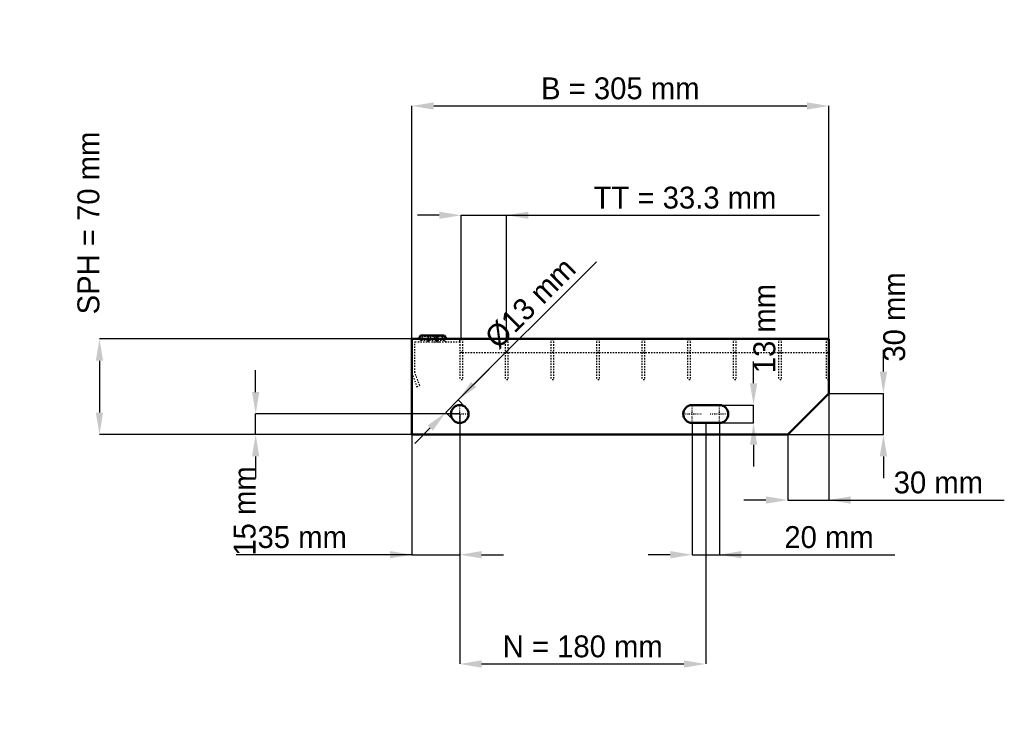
# Model space of a CAD drawing. Header units: millimetres. Extents: x -287 to 433, y -206 to 304.
import ezdxf

# ---------------------------------------------------------------- set-up
doc = ezdxf.new("R2010")
doc.units = ezdxf.units.MM
doc.linetypes.add('Center', pattern=[1.5, 0.45, -0.5, 0.05, -0.5])
doc.linetypes.add('Dashed', pattern=[2, 1, -1])
for name, color, linetype, lineweight in [('2d ConnectionPoints', 7, 'Continuous', 50), ('AM_0', 7, 'Continuous', 50), ('AM_5', 3, 'Continuous', 25), ('AM_7', 7, 'Center', 25), ('AM_9', 6, 'Dashed', 25)]:
    doc.layers.add(name, color=color, linetype=linetype, lineweight=lineweight)
doc.dimstyles.new('ISO-25', dxfattribs={"dimtxt": 2.5, "dimasz": 2.5, "dimexe": 1.25, "dimexo": 0.625, "dimtad": 1, "dimtxsty": 'Standard', "dimcen": 2.5, "dimadec": 0, "dimazin": 0, "dimtfac": 1, "dimtmove": 0, "dimatfit": 3, "dimfxl": 1, "dimarcsym": 0})

# ---------------------------------------------------------------- blocks, each defined once
blk = doc.blocks.new('1_305_2_33_33_6_VERTICAL_0_in_L10002332P230332350_0')
at = {"layer": 'AM_9'}
blk.add_line((35, 60), (305, 60), dxfattribs=at)
blk = doc.blocks.new('2_800_350_33_33_2_6_3_FRONT_0_in_L10002332P230332350_0')
at = {"layer": 'AM_0'}
for p, q in [((6.43, 72.46), (5.01, 70)), ((6.43, 72.46), (23.57, 72.46)), ((18.99, 70), (17.57, 72.46)), ((24.99, 70), (23.57, 72.46))]:
    blk.add_line(p, q, dxfattribs=at)
at = {"layer": 'AM_7'}
for p, q in [((12, 73), (12, 67.5)), ((18, 73), (18, 67.5))]:
    blk.add_line(p, q, dxfattribs=at)
at = {"layer": 'AM_9'}
for p, q in [((6.43, 72.46), (7.89, 71.62)), ((12.43, 72.46), (11.01, 70)), ((12.43, 72.46), (13.89, 71.62)), ((16.11, 71.62), (17.57, 72.46)), ((22.11, 71.62), (23.57, 72.46)), ((2.25, 45.4), (2.25, 67.75)), ((2.25, 67.75), (35, 67.75)), ((7.89, 71.62), (6.3, 68.87)), ((23.7, 68.87), (6.3, 68.87)), ((22.11, 71.62), (7.89, 71.62)), ((13.89, 71.62), (12.3, 68.87)), ((17.7, 68.87), (16.11, 71.62)), ((19.28, 67.81), (21.08, 67.75)), ((23.7, 68.87), (22.11, 71.62)), ((35, 67.75), (35, 70)), ((0, 45), (3.64, 35)), ((5.75, 35.77), (2.25, 45.4)), ((3.64, 35), (5.75, 35.77))]:
    blk.add_line(p, q, dxfattribs=at)
blk.add_lwpolyline([(14.92, 67.75), (16.46, 67.8), (18, 67.84), (19.28, 67.81)], dxfattribs=at)
for centre, start, end in [((4.35, 70), 270, 330), ((10.35, 70), 270, 330), ((19.65, 70), 210, 270), ((25.65, 70), 210, 270)]:
    blk.add_arc(centre, 2.25, start, end, dxfattribs=at)
blk = doc.blocks.new('3_800_0_30_33_33_2_3_HORIZONTAL_1_0_in_L10002332P230332350_0')
at = {"layer": 'AM_9'}
for p, q in [((303, 70), (303, 40)), ((305, 60), (303, 60)), ((305, 40), (303, 40))]:
    blk.add_line(p, q, dxfattribs=at)
blk = doc.blocks.new('4_800_0_30_33_33_2_3_HORIZONTAL_2_0_in_L10002332P230332350_0')
at = {"layer": 'AM_9'}
for p, q in [((268.31, 70), (268.31, 40)), ((270.31, 70), (270.31, 40)), ((270.31, 60), (268.31, 60)), ((270.31, 40), (268.31, 40))]:
    blk.add_line(p, q, dxfattribs=at)
blk = doc.blocks.new('5_800_0_30_33_33_2_3_HORIZONTAL_3_0_in_L10002332P230332350_0')
at = {"layer": 'AM_9'}
for p, q in [((234.98, 70), (234.98, 40)), ((236.98, 70), (236.98, 40)), ((236.98, 60), (234.98, 60)), ((236.98, 40), (234.98, 40))]:
    blk.add_line(p, q, dxfattribs=at)
blk = doc.blocks.new('6_800_0_30_33_33_2_3_HORIZONTAL_4_0_in_L10002332P230332350_0')
at = {"layer": 'AM_9'}
for p, q in [((201.65, 70), (201.65, 40)), ((203.65, 70), (203.65, 40)), ((203.65, 60), (201.65, 60)), ((203.65, 40), (201.65, 40))]:
    blk.add_line(p, q, dxfattribs=at)
blk = doc.blocks.new('7_800_0_30_33_33_2_3_HORIZONTAL_5_0_in_L10002332P230332350_0')
at = {"layer": 'AM_9'}
for p, q in [((168.32, 70), (168.32, 40)), ((170.32, 70), (170.32, 40)), ((170.32, 60), (168.32, 60)), ((170.32, 40), (168.32, 40))]:
    blk.add_line(p, q, dxfattribs=at)
blk = doc.blocks.new('8_800_0_30_33_33_2_3_HORIZONTAL_6_0_in_L10002332P230332350_0')
at = {"layer": 'AM_9'}
for p, q in [((134.99, 70), (134.99, 40)), ((136.99, 70), (136.99, 40)), ((136.99, 60), (134.99, 60)), ((136.99, 40), (134.99, 40))]:
    blk.add_line(p, q, dxfattribs=at)
blk = doc.blocks.new('9_800_0_30_33_33_2_3_HORIZONTAL_7_0_in_L10002332P230332350_0')
at = {"layer": 'AM_9'}
for p, q in [((101.66, 70), (101.66, 40)), ((103.66, 70), (103.66, 40)), ((103.66, 60), (101.66, 60)), ((103.66, 40), (101.66, 40))]:
    blk.add_line(p, q, dxfattribs=at)
blk = doc.blocks.new('10_800_0_30_33_33_2_3_HORIZONTAL_8_0_in_L10002332P230332350_0')
at = {"layer": 'AM_9'}
for p, q in [((68.33, 70), (68.33, 40)), ((70.33, 70), (70.33, 40)), ((70.33, 60), (68.33, 60)), ((70.33, 40), (68.33, 40))]:
    blk.add_line(p, q, dxfattribs=at)
blk = doc.blocks.new('11_800_0_30_33_33_2_3_HORIZONTAL_9_0_in_L10002332P230332350_0')
at = {"layer": 'AM_9'}
for p, q in [((35, 70), (35, 40)), ((37, 70), (37, 40)), ((37, 60), (35, 60)), ((37, 40), (35, 40))]:
    blk.add_line(p, q, dxfattribs=at)
blk = doc.blocks.new('12_305_800_350_2_33_33_6_70_3_LEFT_0_in_L10002332P230332350_0')
at = {"layer": 'AM_0'}
for p, q in [((305, 70), (0, 70)), ((0, 70), (0, 0)), ((305, 30), (305, 70)), ((275, 0), (305, 30)), ((225, 21.5), (205, 21.5)), ((205, 8.5), (225, 8.5)), ((0, 0), (275, 0))]:
    blk.add_line(p, q, dxfattribs=at)
blk.add_circle((35, 15), 6.5, dxfattribs=at)
for centre, start, end in [((205, 15), 90, 270), ((225, 15), 270, 90)]:
    blk.add_arc(centre, 6.5, start, end, dxfattribs=at)
at = {"layer": 'AM_7'}
for p, q in [((35, 8.175), (35, 21.825)), ((205, 8.175), (205, 21.825)), ((225, 8.175), (225, 21.825)), ((28.175, 15), (41.825, 15)), ((198.175, 15), (211.825, 15)), ((218.175, 15), (231.825, 15))]:
    blk.add_line(p, q, dxfattribs=at)
blk = doc.blocks.new('*D13')
at = {"layer": 'AM_5', "color": 0, "lineweight": -2}
for p, q in [((0, 70), (0, 240.46)), ((16, 240.46), (289, 240.46)), ((305, 70), (305, 240.46))]:
    blk.add_line(p, q, dxfattribs=at)
at = {"layer": 'AM_5', "color": 0}
for points in [[(16, 243.13), (16, 237.79), (0, 240.46)], [(289, 237.79), (289, 243.13), (305, 240.46)]]:
    blk.add_solid(points, dxfattribs=at)
at = {"layer": 'Defpoints', "color": 0}
for p in [(305, 240.46), (0, 70), (305, 70)]:
    blk.add_point(p, dxfattribs=at)
at = {"layer": 'AM_5', "color": 0, "insert": (152.5, 253.26), "char_height": 16, "attachment_point": 5}
blk.add_mtext('B = 305 mm', dxfattribs=at)
blk = doc.blocks.new('*D14')
at = {"layer": 'AM_5', "color": 0, "lineweight": -2}
for p, q in [((20, 160.46), (4, 160.46)), ((36, 70), (36, 160.46)), ((36, 160.46), (69.33, 160.46)), ((69.33, 70), (69.33, 160.46)), ((69.33, 160.46), (298.36, 160.46)), ((85.33, 160.46), (101.33, 160.46))]:
    blk.add_line(p, q, dxfattribs=at)
at = {"layer": 'AM_5', "color": 0}
for points in [[(20, 157.79), (20, 163.13), (36, 160.46)], [(85.33, 163.13), (85.33, 157.79), (69.33, 160.46)]]:
    blk.add_solid(points, dxfattribs=at)
at = {"layer": 'Defpoints', "color": 0}
for p in [(69.33, 160.46), (36, 70), (69.33, 70)]:
    blk.add_point(p, dxfattribs=at)
at = {"layer": 'AM_5', "color": 0, "insert": (199.84, 173.26), "char_height": 16, "attachment_point": 5}
blk.add_mtext('TT = 33.3 mm', dxfattribs=at)
blk = doc.blocks.new('*D15')
at = {"layer": 'AM_5', "color": 0, "lineweight": -2}
for p, q in [((0, 70), (-228.57, 70)), ((-228.57, 54), (-228.57, 16)), ((0, 0), (-228.57, 0))]:
    blk.add_line(p, q, dxfattribs=at)
at = {"layer": 'AM_5', "color": 0}
for points in [[(-225.9, 54), (-231.24, 54), (-228.57, 70)], [(-231.24, 16), (-225.9, 16), (-228.57, 0)]]:
    blk.add_solid(points, dxfattribs=at)
at = {"layer": 'Defpoints', "color": 0}
for p in [(0, 70), (-228.57, 0), (0, 0)]:
    blk.add_point(p, dxfattribs=at)
at = {"layer": 'AM_5', "color": 0, "insert": (-236.57, 154.8), "char_height": 16, "attachment_point": 5, "rotation": 90}
blk.add_mtext('SPH = 70 mm', dxfattribs=at)
blk = doc.blocks.new('*D16')
at = {"layer": 'AM_5', "color": 0, "lineweight": -2}
for p, q in [((-114.29, 31), (-114.29, 47)), ((35, 15), (-114.29, 15)), ((-114.29, 0), (-114.29, 15)), ((0, 0), (-114.29, 0)), ((-114.29, -16), (-114.29, -32))]:
    blk.add_line(p, q, dxfattribs=at)
at = {"layer": 'AM_5', "color": 0}
for points in [[(-116.95, 31), (-111.62, 31), (-114.29, 15)], [(-111.62, -16), (-116.95, -16), (-114.29, 0)]]:
    blk.add_solid(points, dxfattribs=at)
at = {"layer": 'Defpoints', "color": 0}
for p in [(-114.29, 15), (35, 15), (0, 0)]:
    blk.add_point(p, dxfattribs=at)
at = {"layer": 'AM_5', "color": 0, "insert": (-122.29, -56), "char_height": 16, "attachment_point": 5, "rotation": 90}
blk.add_mtext('15 mm', dxfattribs=at)
blk = doc.blocks.new('*D17')
at = {"layer": 'AM_5', "color": 0, "lineweight": -2}
for p, q in [((35, 15), (35, -88)), ((0, 0), (0, -88)), ((0, -88), (-128.46, -88)), ((-16, -88), (-32, -88)), ((0, -88), (35, -88)), ((51, -88), (67, -88))]:
    blk.add_line(p, q, dxfattribs=at)
at = {"layer": 'AM_5', "color": 0}
for points in [[(-16, -90.67), (-16, -85.33), (0, -88)], [(51, -85.33), (51, -90.67), (35, -88)]]:
    blk.add_solid(points, dxfattribs=at)
at = {"layer": 'Defpoints', "color": 0}
for p in [(35, 15), (0, 0), (35, -88)]:
    blk.add_point(p, dxfattribs=at)
at = {"layer": 'AM_5', "color": 0, "insert": (-80.23, -75.2), "char_height": 16, "attachment_point": 5}
blk.add_mtext('35 mm', dxfattribs=at)
blk = doc.blocks.new('*D18')
at = {"layer": 'AM_5', "color": 0, "lineweight": -2}
for p, q in [((205, 8.5), (205, -88)), ((225, 8.5), (225, -88)), ((189, -88), (173, -88)), ((205, -88), (225, -88)), ((225, -88), (353.46, -88)), ((241, -88), (257, -88))]:
    blk.add_line(p, q, dxfattribs=at)
at = {"layer": 'AM_5', "color": 0}
for points in [[(189, -90.67), (189, -85.33), (205, -88)], [(241, -85.33), (241, -90.67), (225, -88)]]:
    blk.add_solid(points, dxfattribs=at)
at = {"layer": 'Defpoints', "color": 0}
for p in [(205, 8.5), (225, 8.5), (225, -88)]:
    blk.add_point(p, dxfattribs=at)
at = {"layer": 'AM_5', "color": 0, "insert": (305.23, -75.2), "char_height": 16, "attachment_point": 5}
blk.add_mtext('20 mm', dxfattribs=at)
blk = doc.blocks.new('*D19')
at = {"layer": 'AM_5', "color": 0, "lineweight": -2}
for p, q in [((250, 37.5), (250, 53.5)), ((225, 21.5), (250, 21.5)), ((250, 8.5), (250, 21.5)), ((225, 8.5), (250, 8.5)), ((250, -7.5), (250, -23.5))]:
    blk.add_line(p, q, dxfattribs=at)
at = {"layer": 'AM_5', "color": 0}
for points in [[(247.33, 37.5), (252.67, 37.5), (250, 21.5)], [(252.67, -7.5), (247.33, -7.5), (250, 8.5)]]:
    blk.add_solid(points, dxfattribs=at)
at = {"layer": 'Defpoints', "color": 0}
for p in [(225, 21.5), (250, 21.5), (225, 8.5)]:
    blk.add_point(p, dxfattribs=at)
at = {"layer": 'AM_5', "color": 0, "insert": (258, 77.5), "char_height": 16, "attachment_point": 5, "rotation": 90}
blk.add_mtext('13 mm', dxfattribs=at)
blk = doc.blocks.new('*D20')
at = {"layer": 'AM_5', "color": 0, "lineweight": -2}
for p, q in [((345, 46), (345, 62)), ((305, 30), (345, 30)), ((345, 0), (345, 30)), ((275, 0), (345, 0)), ((345, -16), (345, -32))]:
    blk.add_line(p, q, dxfattribs=at)
at = {"layer": 'AM_5', "color": 0}
for points in [[(342.33, 46), (347.67, 46), (345, 30)], [(347.67, -16), (342.33, -16), (345, 0)]]:
    blk.add_solid(points, dxfattribs=at)
at = {"layer": 'Defpoints', "color": 0}
for p in [(305, 30), (345, 30), (275, 0)]:
    blk.add_point(p, dxfattribs=at)
at = {"layer": 'AM_5', "color": 0, "insert": (353, 86), "char_height": 16, "attachment_point": 5, "rotation": 90}
blk.add_mtext('30 mm', dxfattribs=at)
blk = doc.blocks.new('*D21')
at = {"layer": 'AM_5', "color": 0, "lineweight": -2}
for p, q in [((305, 30), (305, -48)), ((275, 0), (275, -48)), ((259, -48), (243, -48)), ((275, -48), (305, -48)), ((305, -48), (433.46, -48)), ((321, -48), (337, -48))]:
    blk.add_line(p, q, dxfattribs=at)
at = {"layer": 'AM_5', "color": 0}
for points in [[(259, -50.67), (259, -45.33), (275, -48)], [(321, -45.33), (321, -50.67), (305, -48)]]:
    blk.add_solid(points, dxfattribs=at)
at = {"layer": 'Defpoints', "color": 0}
for p in [(305, 30), (275, 0), (305, -48)]:
    blk.add_point(p, dxfattribs=at)
at = {"layer": 'AM_5', "color": 0, "insert": (385.23, -35.2), "char_height": 16, "attachment_point": 5}
blk.add_mtext('30 mm', dxfattribs=at)
blk = doc.blocks.new('*D22')
at = {"layer": 'AM_5', "color": 0, "lineweight": -2}
for p, q in [((35, 15), (35, -168)), ((215, 8.5), (215, -168)), ((51, -168), (199, -168))]:
    blk.add_line(p, q, dxfattribs=at)
at = {"layer": 'AM_5', "color": 0}
for points in [[(51, -165.33), (51, -170.67), (35, -168)], [(199, -170.67), (199, -165.33), (215, -168)]]:
    blk.add_solid(points, dxfattribs=at)
at = {"layer": 'Defpoints', "color": 0}
for p in [(35, 15), (215, 8.5), (215, -168)]:
    blk.add_point(p, dxfattribs=at)
at = {"layer": 'AM_5', "color": 0, "insert": (125, -155.2), "char_height": 16, "attachment_point": 5}
blk.add_mtext('N = 180 mm', dxfattribs=at)
blk = doc.blocks.new('*D23')
at = {"layer": 'AM_5', "color": 0, "lineweight": -2}
for p, q in [((33.94, 25.25), (135.01, 126.32)), ((45.25, 36.57), (56.57, 47.88)), ((24.75, 16.06), (33.94, 25.25)), ((39.6, 19.6), (33.94, 25.25)), ((30.4, 10.4), (24.75, 16.06)), ((13.43, 4.75), (2.12, -6.57))]:
    blk.add_line(p, q, dxfattribs=at)
at = {"layer": 'AM_5', "color": 0}
for points in [[(43.37, 38.45), (47.14, 34.68), (33.94, 25.25)], [(15.32, 2.86), (11.55, 6.63), (24.75, 16.06)]]:
    blk.add_solid(points, dxfattribs=at)
at = {"layer": 'Defpoints', "color": 0}
for p in [(33.94, 25.25), (39.6, 19.6), (30.4, 10.4)]:
    blk.add_point(p, dxfattribs=at)
at = {"layer": 'AM_5', "color": 0, "insert": (86.74, 96.15), "char_height": 16, "attachment_point": 5, "rotation": 45}
blk.add_mtext('Ø13 mm', dxfattribs=at)

msp = doc.modelspace()

# ---------------------------------------------------------------- linework, layer by layer
at = {"layer": '2d ConnectionPoints'}
for p in [(0, 70), (0, 70), (0, 70), (0, 70), (0, 70), (0, 70), (35, 70), (36, 70), (36, 70), (69.33, 70), (69.33, 70), (102.66, 70), (102.66, 70), (135.99, 70), (135.99, 70), (169.32, 70), (169.32, 70), (202.65, 70), (202.65, 70), (235.98, 70), (235.98, 70), (269.31, 70), (269.31, 70), (304, 70), (0, 0), (0, 0)]:
    msp.add_point(p, dxfattribs=at)

# ---------------------------------------------------------------- block references
for name in ['2_800_350_33_33_2_6_3_FRONT_0_in_L10002332P230332350_0', '12_305_800_350_2_33_33_6_70_3_LEFT_0_in_L10002332P230332350_0', '11_800_0_30_33_33_2_3_HORIZONTAL_9_0_in_L10002332P230332350_0', '10_800_0_30_33_33_2_3_HORIZONTAL_8_0_in_L10002332P230332350_0', '9_800_0_30_33_33_2_3_HORIZONTAL_7_0_in_L10002332P230332350_0', '8_800_0_30_33_33_2_3_HORIZONTAL_6_0_in_L10002332P230332350_0', '7_800_0_30_33_33_2_3_HORIZONTAL_5_0_in_L10002332P230332350_0', '6_800_0_30_33_33_2_3_HORIZONTAL_4_0_in_L10002332P230332350_0', '5_800_0_30_33_33_2_3_HORIZONTAL_3_0_in_L10002332P230332350_0', '4_800_0_30_33_33_2_3_HORIZONTAL_2_0_in_L10002332P230332350_0', '3_800_0_30_33_33_2_3_HORIZONTAL_1_0_in_L10002332P230332350_0', '1_305_2_33_33_6_VERTICAL_0_in_L10002332P230332350_0']:
    msp.add_blockref(name, (0, 0))

# ---------------------------------------------------------------- dimensions: what is measured, and where the dimension line sits
at = {"layer": 'AM_5'}
for base, p1, p2, text, picture, middle in [((305, 240.46), (0, 70), (305, 70), 'B = 305 mm', '*D13', (152.5, 240.46)), ((69.33, 160.46), (36, 70), (69.33, 70), 'TT = 33.3 mm', '*D14', (199.844, 160.46)), ((305, -48), (275, 0), (305, 30), '30 mm', '*D21', (385.229, -48)), ((35, -88), (0, 0), (35, 15), '35 mm', '*D17', (-80.229, -88)), ((215, -168), (35, 15), (215, 8.5), 'N = 180 mm', '*D22', (125, -168)), ((225, -88), (205, 8.5), (225, 8.5), '20 mm', '*D18', (305.229, -88))]:
    dim = msp.add_linear_dim(base=base, p1=p1, p2=p2, text=text, dimstyle='ISO-25', override={"dimtxt": 16, "dimasz": 16, "dimexe": 0, "dimexo": 0, "dimgap": 4.8}, dxfattribs=at)
    dim.commit()
    dim.dimension.update_dxf_attribs({"geometry": picture, "text_midpoint": middle, "dimtype": 160})
for base, p1, p2, text, picture, middle in [((-228.571, 0), (0, 70), (0, 0), 'SPH = 70 mm', '*D15', (-236.571, 154.8)), ((345, 30), (275, 0), (305, 30), '30 mm', '*D20', (353, 86)), ((250, 21.5), (225, 8.5), (225, 21.5), '13 mm', '*D19', (258, 77.5)), ((-114.286, 15), (0, 0), (35, 15), '15 mm', '*D16', (-122.286, -56))]:
    dim = msp.add_linear_dim(base=base, p1=p1, p2=p2, angle=90, text=text, dimstyle='ISO-25', override={"dimtxt": 16, "dimasz": 16, "dimexe": 0, "dimexo": 0, "dimgap": 4.8}, dxfattribs=at)
    dim.commit()
    dim.dimension.update_dxf_attribs({"geometry": picture, "text_midpoint": middle, "dimtype": 160, "text_rotation": 90})
dim = msp.add_linear_dim(base=(33.939, 25.253), p1=(30.404, 10.404), p2=(39.596, 19.596), angle=45, text='Ø13 mm', dimstyle='ISO-25', override={"dimtxt": 16, "dimasz": 16, "dimexe": 0, "dimexo": 0, "dimgap": 4.8}, dxfattribs=at)
dim.commit()
dim.dimension.update_dxf_attribs({"geometry": '*D23', "text_midpoint": (95.788, 87.101), "dimtype": 161})

doc.saveas('drawing.dxf')
